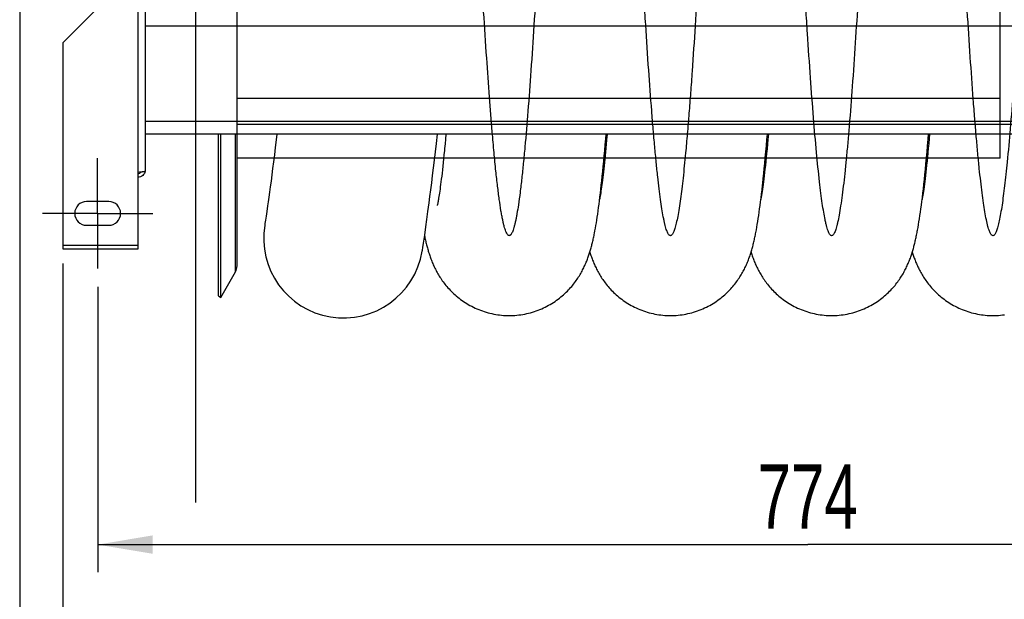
# Model space of a CAD drawing. Extents: x 0 to 420, y 0 to 297.
# Tile 3 of 19: x 152 to 206, y 53 to 85. Entities that reach past the tile are written whole.
import ezdxf

# ---------------------------------------------------------------- set-up
doc = ezdxf.new("R2010")
doc.units = 0
doc.header["$LTSCALE"] = 23.1
doc.linetypes.add('CENTER', pattern=[0.6, 0.375, -0.075, 0.075, -0.075])
doc.layers.get('0').update_dxf_attribs({"linetype": 'CONTINUOUS'})
for name, color, linetype in [('110528_DXF_CONTINUOUS_LINE', 7, 'CONTINUOUS'), ('110528_DXF_DIMENSION', 7, 'CONTINUOUS'), ('110534_DXF_AXIS', 7, 'CONTINUOUS'), ('110534_DXF_CONTINUOUS_LINE', 7, 'CONTINUOUS'), ('110651_DXF_CONTINUOUS_LINE', 7, 'CONTINUOUS'), ('110801_DXF_CONTINUOUS_LINE', 7, 'CONTINUOUS'), ('AG_HOSE_75_8DXF_CONTINUOUS', 7, 'CONTINUOUS'), ('ASE_65-75-10_DXF_DIMENSION', 7, 'CONTINUOUS')]:
    doc.layers.add(name, color=color, linetype=linetype)
doc.styles.get("Standard").update_dxf_attribs({"font": 'txt', "width": 0.7})
doc.dimstyles.new('DIMSTYLE_1', dxfattribs={"dimtxt": 3.5, "dimasz": 3, "dimexe": 1.5, "dimexo": 1, "dimgap": 0.875, "dimtad": 1, "dimdec": 3, "dimlfac": 10, "dimtxsty": 'STANDARD', "dimblk": '_ARROW_FILLED', "dimblk1": '_ARROW_FILLED', "dimblk2": '_ARROW_FILLED', "dimcen": 0.09, "dimazin": 3, "dimtp": 0.8, "dimtm": 0.8, "dimtfac": 1, "dimtdec": 3, "dimtofl": 0, "dimtmove": 0, "dimatfit": 3, "dimtolj": 1})

# ---------------------------------------------------------------- blocks, each defined once
blk = doc.blocks.new('_ARROW_FILLED')
at = {"color": 0, "linetype": 'BYBLOCK'}
blk.add_solid([(0, 0), (-1, 0.167), (-1, -0.167)], dxfattribs=at)
blk = doc.blocks.new('*D2')
at = {"layer": 'ASE_65-75-10_DXF_DIMENSION', "color": 2, "linetype": 'CONTINUOUS'}
for p, q in [((156.543, 69.976), (156.543, 54.433)), ((233.943, 69.976), (233.943, 54.433)), ((156.543, 55.933), (195.243, 55.933)), ((233.943, 55.933), (195.243, 55.933))]:
    blk.add_line(p, q, dxfattribs=at)
at = {"layer": 'ASE_65-75-10_DXF_DIMENSION', "color": 2, "linetype": 'CONTINUOUS', "xscale": 3, "yscale": 3, "zscale": 3, "rotation": 180}
blk.add_blockref('_ARROW_FILLED', (156.543, 55.933), dxfattribs=at)
at = {"layer": 'ASE_65-75-10_DXF_DIMENSION', "color": 2, "linetype": 'CONTINUOUS', "xscale": 3, "yscale": 3, "zscale": 3}
blk.add_blockref('_ARROW_FILLED', (233.943, 55.933), dxfattribs=at)
at = {"layer": 'ASE_65-75-10_DXF_DIMENSION', "color": 2, "linetype": 'CONTINUOUS', "insert": (195.243, 60.308), "char_height": 3.5, "width": 12.375, "attachment_point": 2}
blk.add_mtext('774', dxfattribs=at)
blk = doc.blocks.new('*D3')
at = {"layer": 'ASE_65-75-10_DXF_DIMENSION', "color": 2, "linetype": 'CONTINUOUS'}
for p, q in [((154.643, 71.249), (154.643, 44.433)), ((235.843, 71.249), (235.843, 44.433)), ((154.643, 45.933), (195.243, 45.933)), ((235.843, 45.933), (195.243, 45.933))]:
    blk.add_line(p, q, dxfattribs=at)
at = {"layer": 'ASE_65-75-10_DXF_DIMENSION', "color": 2, "linetype": 'CONTINUOUS', "xscale": 3, "yscale": 3, "zscale": 3, "rotation": 180}
blk.add_blockref('_ARROW_FILLED', (154.643, 45.933), dxfattribs=at)
at = {"layer": 'ASE_65-75-10_DXF_DIMENSION', "color": 2, "linetype": 'CONTINUOUS', "xscale": 3, "yscale": 3, "zscale": 3}
blk.add_blockref('_ARROW_FILLED', (235.843, 45.933), dxfattribs=at)
at = {"layer": 'ASE_65-75-10_DXF_DIMENSION', "color": 2, "linetype": 'CONTINUOUS', "insert": (195.243, 50.308), "char_height": 3.5, "width": 11.25, "attachment_point": 2}
blk.add_mtext('812', dxfattribs=at)
blk = doc.blocks.new('*D4')
at = {"layer": 'ASE_65-75-10_DXF_DIMENSION', "color": 2, "linetype": 'CONTINUOUS'}
for p, q in [((152.293, 90.601), (152.293, 34.433)), ((237.643, 85.418), (237.643, 34.433)), ((152.293, 35.933), (194.968, 35.933)), ((237.643, 35.933), (194.968, 35.933))]:
    blk.add_line(p, q, dxfattribs=at)
at = {"layer": 'ASE_65-75-10_DXF_DIMENSION', "color": 2, "linetype": 'CONTINUOUS', "xscale": 3, "yscale": 3, "zscale": 3, "rotation": 180}
blk.add_blockref('_ARROW_FILLED', (152.293, 35.933), dxfattribs=at)
at = {"layer": 'ASE_65-75-10_DXF_DIMENSION', "color": 2, "linetype": 'CONTINUOUS', "xscale": 3, "yscale": 3, "zscale": 3}
blk.add_blockref('_ARROW_FILLED', (237.643, 35.933), dxfattribs=at)
at = {"layer": 'ASE_65-75-10_DXF_DIMENSION', "color": 2, "linetype": 'CONTINUOUS', "insert": (194.968, 40.308), "char_height": 3.5, "width": 18.375, "attachment_point": 2}
blk.add_mtext('853,5', dxfattribs=at)

msp = doc.modelspace()

# ---------------------------------------------------------------- linework, layer by layer
at = {"layer": '110528_DXF_CONTINUOUS_LINE', "color": 3, "linetype": 'CONTINUOUS'}
msp.add_line((163.12447, 69.47558), (163.12447, 78.28525), dxfattribs=at)
at = {"layer": '110528_DXF_CONTINUOUS_LINE', "color": 7, "linetype": 'CONTINUOUS'}
for p, q in [((163.25437, 69.40058), (163.25437, 78.28525)), ((164.1405, 71.10955), (164.1405, 78.28525)), ((163.25437, 69.40058), (164.05341, 70.78455)), ((163.12447, 69.47558), (163.25437, 69.40058))]:
    msp.add_line(p, q, dxfattribs=at)
at = {"layer": '110528_DXF_CONTINUOUS_LINE', "color": 9, "linetype": 'CONTINUOUS'}
msp.add_line((164.05341, 70.78455), (164.05341, 78.28525), dxfattribs=at)
at = {"layer": '110528_DXF_CONTINUOUS_LINE', "color": 7, "linetype": 'CONTINUOUS'}
msp.add_arc((163.4905, 71.10955), 0.65, 330, 360, dxfattribs=at)
at = {"layer": '110528_DXF_DIMENSION', "color": 2, "linetype": 'CONTINUOUS'}
msp.add_line((161.89275, 58.22615), (161.89275, 140.725), dxfattribs=at)
at = {"layer": '110534_DXF_AXIS', "color": 7, "linetype": 'CENTER'}
for q in [(156.54275, 76.97559), (153.54274, 73.97558), (156.54275, 70.97557), (159.54276, 73.97558)]:
    msp.add_line((156.54275, 73.97558), q, dxfattribs=at)
at = {"layer": '110534_DXF_CONTINUOUS_LINE', "color": 3, "linetype": 'CONTINUOUS'}
for p, q in [((159.14275, 76.28353), (159.14275, 86.97558)), ((154.64275, 83.27027), (157.64275, 86.27027)), ((154.64275, 83.27027), (154.64275, 72.04892)), ((158.74275, 72.04892), (158.74275, 76.22332)), ((157.14275, 74.62558), (155.94275, 74.62558)), ((155.94275, 73.32558), (157.14275, 73.32558)), ((154.64275, 72.04892), (158.74275, 72.04892))]:
    msp.add_line(p, q, dxfattribs=at)
at = {"layer": '110534_DXF_CONTINUOUS_LINE', "color": 9, "linetype": 'CONTINUOUS'}
for p, q in [((158.74275, 76.22332), (158.74275, 86.46423)), ((154.64275, 72.24892), (158.74275, 72.24892))]:
    msp.add_line(p, q, dxfattribs=at)
at = {"layer": '110534_DXF_CONTINUOUS_LINE', "color": 3, "linetype": 'CONTINUOUS'}
for centre, radius, start, end in [((158.7513, 76.34091), 0.39145, 349.89085, 350.655351), ((155.94275, 73.97558), 0.65, 90, 270), ((157.14275, 73.97558), 0.65, 270, 90)]:
    msp.add_arc(centre, radius, start, end, dxfattribs=at)
for points, knots in [([(158.74275, 76.22332), (158.79378, 76.22821), (158.86793, 76.2353), (158.96214, 76.2454), (159.02218, 76.25279), (159.07093, 76.25977), (159.10867, 76.26733), (159.12993, 76.27291), (159.14275, 76.27995), (159.14275, 76.28353)], [0, 0, 0, 0, 0.37771184, 0.54853637, 0.69852876, 0.82207755, 0.91471109, 0.97358369, 1, 1, 1, 1]), ([(159.13667, 76.2722), (159.12862, 76.22706), (159.09614, 76.13874), (159.0049, 76.03152), (158.8823, 75.96151), (158.78904, 75.94533), (158.74275, 75.94533)], [0, 0, 0, 0, 0.24875061, 0.49833507, 0.74886161, 1, 1, 1, 1])]:
    msp.add_open_spline(points, degree=3, knots=knots, dxfattribs=at)
at = {"layer": '110534_DXF_CONTINUOUS_LINE', "color": 7, "linetype": 'CONTINUOUS'}
msp.add_open_spline([(158.74275, 76.14311), (158.77693, 76.14311), (158.84632, 76.16097), (158.89756, 76.21116), (158.91499, 76.24037)], degree=3, knots=[0, 0, 0, 0, 0.50119096, 1, 1, 1, 1], dxfattribs=at)
at = {"layer": '110651_DXF_CONTINUOUS_LINE', "color": 3, "linetype": 'CONTINUOUS'}
for p, q in [((166.15129, 76.97558), (164.1405, 76.97558)), ((175.40037, 76.97558), (174.91592, 76.97558)), ((184.18824, 76.97558), (184.14147, 76.97558)), ((192.97611, 76.97558), (192.92935, 76.97558)), ((201.764, 76.97558), (201.71723, 76.97558))]:
    msp.add_line(p, q, dxfattribs=at)
at = {"layer": '110801_DXF_CONTINUOUS_LINE', "color": 9, "linetype": 'CONTINUOUS'}
for p, q in [((231.34275, 84.17558), (159.14275, 84.17558)), ((231.34275, 78.98525), (159.14275, 78.98525))]:
    msp.add_line(p, q, dxfattribs=at)
at = {"layer": '110801_DXF_CONTINUOUS_LINE', "color": 7, "linetype": 'CONTINUOUS'}
msp.add_line((231.34275, 78.28525), (159.14275, 78.28525), dxfattribs=at)
at = {"layer": 'AG_HOSE_75_8DXF_CONTINUOUS', "color": 9, "linetype": 'CONTINUOUS'}
for p, q in [((164.1405, 76.97558), (164.1405, 121.84058)), ((205.7405, 76.97558), (205.7405, 101.74387)), ((164.1405, 80.2595), (205.7405, 80.2595)), ((164.1405, 78.83613), (226.1405, 78.83613)), ((205.7405, 76.97558), (164.1405, 76.97558))]:
    msp.add_line(p, q, dxfattribs=at)
at = {"layer": 'AG_HOSE_75_8DXF_CONTINUOUS', "color": 7, "linetype": 'CONTINUOUS'}
for p, q in [((166.27381, 77.97701), (166.2237, 77.56253)), ((166.31048, 78.28525), (166.27381, 77.97701)), ((175.01161, 77.78868), (175.06862, 78.28525)), ((175.50049, 78.01591), (175.47686, 77.75958)), ((175.52469, 78.28525), (175.50049, 78.01591)), ((184.20756, 77.70856), (184.23601, 78.03842)), ((184.23601, 78.03842), (184.25681, 78.28525)), ((184.28457, 77.97429), (184.26358, 77.7472)), ((184.31256, 78.28525), (184.28457, 77.97429)), ((192.99039, 77.6507), (193.02022, 77.99518)), ((193.02022, 77.99518), (193.0447, 78.28525)), ((193.0751, 78.00352), (193.05063, 77.73848)), ((193.10044, 78.28525), (193.0751, 78.00352)), ((201.77929, 77.66237), (201.81031, 78.02114)), ((201.81031, 78.02114), (201.83258, 78.28525)), ((201.86789, 78.05755), (201.84294, 77.78593)), ((201.88829, 78.28525), (201.86789, 78.05755)), ((166.2237, 77.56253), (166.17476, 77.16429)), ((174.90447, 76.87974), (174.95752, 77.32584)), ((174.95752, 77.32584), (175.01161, 77.78868)), ((175.44224, 77.39594), (175.41969, 77.16684)), ((184.15206, 77.08966), (184.17959, 77.39252)), ((184.17959, 77.39252), (184.20756, 77.70856)), ((184.22271, 77.32), (184.20281, 77.1193)), ((184.24296, 77.52919), (184.22271, 77.32)), ((184.26358, 77.7472), (184.24296, 77.52919)), ((192.93223, 77.00632), (192.96107, 77.32131)), ((192.96107, 77.32131), (192.99039, 77.6507)), ((193.02665, 77.48563), (193.00314, 77.24444)), ((193.05063, 77.73848), (193.02665, 77.48563)), ((201.71888, 76.99322), (201.74883, 77.32003)), ((201.74883, 77.32003), (201.77929, 77.66237)), ((201.81848, 77.52666), (201.79448, 77.27939)), ((201.84294, 77.78593), (201.81848, 77.52666)), ((166.12708, 76.78255), (166.08073, 76.4176)), ((166.17476, 77.16429), (166.12708, 76.78255)), ((174.85251, 76.45025), (174.90447, 76.87974)), ((175.39757, 76.94809), (175.37588, 76.73954)), ((175.41969, 77.16684), (175.39757, 76.94809)), ((184.09823, 76.52139), (184.12495, 76.79946)), ((184.12495, 76.79946), (184.15206, 77.08966)), ((184.18325, 76.92681), (184.16404, 76.74233)), ((184.20281, 77.1193), (184.18325, 76.92681)), ((192.90384, 76.70513), (192.93223, 77.00632)), ((192.95751, 76.7955), (192.93538, 76.58712)), ((192.9801, 77.0145), (192.95751, 76.7955)), ((193.00314, 77.24444), (192.9801, 77.0145)), ((201.68942, 76.68111), (201.71888, 76.99322)), ((201.74793, 76.81968), (201.72539, 76.60694)), ((201.77096, 77.04376), (201.74793, 76.81968)), ((201.79448, 77.27939), (201.77096, 77.04376)), ((166.08073, 76.4176), (166.03574, 76.06936)), ((174.80162, 76.03722), (174.85251, 76.45025)), ((175.33388, 76.3526), (175.3136, 76.17393)), ((175.35465, 76.54109), (175.33388, 76.3526)), ((175.37588, 76.73954), (175.35465, 76.54109)), ((184.04586, 75.99913), (184.07188, 76.25477)), ((184.07188, 76.25477), (184.09823, 76.52139)), ((184.10849, 76.23519), (184.09065, 76.08082)), ((184.12666, 76.39673), (184.10849, 76.23519)), ((184.14518, 76.56571), (184.12666, 76.39673)), ((184.16404, 76.74233), (184.14518, 76.56571)), ((192.84832, 76.14155), (192.87589, 76.41712)), ((192.87589, 76.41712), (192.90384, 76.70513)), ((192.91372, 76.38918), (192.89253, 76.20149)), ((192.93538, 76.58712), (192.91372, 76.38918)), ((201.63175, 76.09791), (201.66039, 76.38298)), ((201.66039, 76.38298), (201.68942, 76.68111)), ((201.68191, 76.21472), (201.66102, 76.03501)), ((201.70338, 76.4053), (201.68191, 76.21472)), ((201.72539, 76.60694), (201.70338, 76.4053)), ((165.99228, 75.73869), (165.95055, 75.42642)), ((166.03574, 76.06936), (165.99228, 75.73869)), ((174.75193, 75.64083), (174.80162, 76.03722)), ((175.25585, 75.69529), (175.2377, 75.55433)), ((175.27457, 75.84544), (175.25585, 75.69529)), ((175.29383, 76.00493), (175.27457, 75.84544)), ((175.3136, 76.17393), (175.29383, 76.00493)), ((183.99472, 75.51866), (184.02015, 75.75393)), ((184.02015, 75.75393), (184.04586, 75.99913)), ((184.05601, 75.79333), (184.03926, 75.66015)), ((184.07315, 75.93356), (184.05601, 75.79333)), ((184.09065, 76.08082), (184.07315, 75.93356)), ((192.83206, 75.69888), (192.813, 75.55095)), ((192.8211, 75.87775), (192.84832, 76.14155)), ((192.85167, 75.85646), (192.83206, 75.69888)), ((192.87183, 76.02393), (192.85167, 75.85646)), ((192.89253, 76.20149), (192.87183, 76.02393)), ((201.57547, 75.56438), (201.60346, 75.82522)), ((201.62099, 75.70727), (201.60192, 75.55881)), ((201.60346, 75.82522), (201.63175, 76.09791)), ((201.6407, 75.86593), (201.62099, 75.70727)), ((201.66102, 76.03501), (201.6407, 75.86593)), ((165.95055, 75.42642), (165.91078, 75.13359)), ((174.65656, 74.89863), (174.70355, 75.26133)), ((174.70355, 75.26133), (174.75193, 75.64083)), ((175.18692, 75.18512), (175.17132, 75.0795)), ((175.2032, 75.29937), (175.18692, 75.18512)), ((175.22014, 75.4224), (175.2032, 75.29937)), ((175.2377, 75.55433), (175.22014, 75.4224)), ((183.94458, 75.07619), (183.96954, 75.29291)), ((183.97643, 75.19643), (183.96189, 75.09749)), ((183.96954, 75.29291), (183.99472, 75.51866)), ((183.99147, 75.30211), (183.97643, 75.19643)), ((184.00697, 75.41462), (183.99147, 75.30211)), ((184.02291, 75.53394), (184.00697, 75.41462)), ((184.03926, 75.66015), (184.02291, 75.53394)), ((192.72811, 75.03916), (192.75438, 75.26625)), ((192.75956, 75.16392), (192.74313, 75.05356)), ((192.75438, 75.26625), (192.78086, 75.50298)), ((192.77671, 75.28356), (192.75956, 75.16392)), ((192.79454, 75.41255), (192.77671, 75.28356)), ((192.813, 75.55095), (192.79454, 75.41255)), ((201.52035, 75.07632), (201.54778, 75.31485)), ((201.54892, 75.17389), (201.53277, 75.06501)), ((201.54778, 75.31485), (201.57547, 75.56438)), ((201.56585, 75.29232), (201.54892, 75.17389)), ((201.58353, 75.42055), (201.56585, 75.29232)), ((201.60192, 75.55881), (201.58353, 75.42055)), ((165.83813, 74.61041), (165.80546, 74.38048)), ((165.87326, 74.86145), (165.83813, 74.61041)), ((165.91078, 75.13359), (165.87326, 74.86145)), ((174.61116, 74.55366), (174.65656, 74.89863)), ((175.09433, 74.61699), (175.08457, 74.56625)), ((175.10503, 74.67488), (175.09433, 74.61699)), ((175.11663, 74.74013), (175.10503, 74.67488)), ((175.12909, 74.81297), (175.11663, 74.74013)), ((175.14237, 74.89363), (175.12909, 74.81297)), ((175.15646, 74.98239), (175.14237, 74.89363)), ((175.17132, 75.0795), (175.15646, 74.98239)), ((183.87065, 74.47538), (183.89517, 74.66788)), ((183.89517, 74.66788), (183.9198, 74.86799)), ((183.9198, 74.86799), (183.94458, 75.07619)), ((183.93438, 74.91942), (183.92148, 74.84019)), ((183.94786, 75.00517), (183.93438, 74.91942)), ((183.96189, 75.09749), (183.94786, 75.00517)), ((192.65031, 74.41233), (192.67609, 74.6125)), ((192.67609, 74.6125), (192.70202, 74.82135)), ((192.6986, 74.77634), (192.69125, 74.73385)), ((192.71259, 74.85988), (192.6986, 74.77634)), ((192.70202, 74.82135), (192.72811, 75.03916)), ((192.72746, 74.95229), (192.71259, 74.85988)), ((192.74313, 75.05356), (192.72746, 74.95229)), ((201.43964, 74.42348), (201.4663, 74.63105)), ((201.4663, 74.63105), (201.49319, 74.84848)), ((201.48939, 74.79333), (201.47916, 74.73402)), ((201.50298, 74.87506), (201.48939, 74.79333)), ((201.49319, 74.84848), (201.52035, 75.07632)), ((201.51745, 74.9655), (201.50298, 74.87506)), ((201.53277, 75.06501), (201.51745, 74.9655)), ((165.76124, 74.07496), (165.72325, 73.81838)), ((165.80546, 74.38048), (165.76124, 74.07496)), ((174.48636, 73.63415), (174.54644, 74.07131)), ((174.54644, 74.07131), (174.61116, 74.55366)), ((175.05411, 74.423), (175.05137, 74.41166)), ((175.08457, 74.56625), (175.07582, 74.52252)), ((183.7973, 73.93961), (183.82174, 74.11153)), ((183.82174, 74.11153), (183.84618, 74.29003)), ((183.84618, 74.29003), (183.87065, 74.47538)), ((192.59905, 74.03643), (192.62464, 74.22042)), ((192.62464, 74.22042), (192.65031, 74.41233)), ((201.38688, 74.03621), (201.41317, 74.22533)), ((201.41317, 74.22533), (201.43964, 74.42348)), ((165.69211, 73.61275), (165.66252, 73.42194)), ((165.72325, 73.81838), (165.69211, 73.61275)), ((174.43149, 73.24425), (174.48636, 73.63415)), ((183.72363, 73.46078), (183.74828, 73.61449)), ((183.74828, 73.61449), (183.77282, 73.77402)), ((183.77282, 73.77402), (183.7973, 73.93961)), ((192.49684, 73.37234), (192.52249, 73.52851)), ((192.52249, 73.52851), (192.54803, 73.69096)), ((192.54803, 73.69096), (192.57354, 73.86012)), ((192.57354, 73.86012), (192.59905, 74.03643)), ((201.30884, 73.51909), (201.33476, 73.6836)), ((201.33476, 73.6836), (201.36076, 73.85578)), ((201.36076, 73.85578), (201.38688, 74.03621)), ((174.36691, 72.79727), (174.43149, 73.24425)), ((183.64851, 73.03073), (183.67382, 73.16929)), ((183.67382, 73.16929), (183.69883, 73.3125)), ((183.69883, 73.3125), (183.72363, 73.46078)), ((192.44502, 73.07741), (192.47103, 73.2221)), ((192.47103, 73.2221), (192.49684, 73.37234)), ((201.25704, 73.21146), (201.28295, 73.36185)), ((201.28295, 73.36185), (201.30884, 73.51909)), ((174.30166, 72.35972), (174.36691, 72.79727)), ((174.23237, 71.91681), (174.23986, 71.9629)), ((174.23986, 71.9629), (174.26359, 72.11254)), ((174.26359, 72.11254), (174.30166, 72.35972))]:
    msp.add_line(p, q, dxfattribs=at)
for points in [[(175.47686, 77.75958), (175.45367, 77.51442), (175.44224, 77.39594)], [(192.78086, 75.50298), (192.7942, 75.62521), (192.8211, 75.87775)], [(183.92148, 74.84019), (183.90921, 74.76752), (183.90334, 74.73366), (183.90332, 74.7335)], [(175.07582, 74.52252), (175.06812, 74.48565), (175.0647, 74.46977), (175.06157, 74.45556), (175.05876, 74.44305), (175.05627, 74.43221), (175.05411, 74.423)], [(165.66252, 73.42194), (165.64735, 73.32659), (165.64754, 73.32777)], [(178.9755, 68.41058), (179.06848, 68.41156), (179.17653, 68.41515), (179.28457, 68.42139), (179.39258, 68.43029), (179.50046, 68.44184), (179.60804, 68.45604), (179.71525, 68.47287), (179.82203, 68.49233), (179.92822, 68.51438), (180.03374, 68.539), (180.13855, 68.56618), (180.24247, 68.59585), (180.34545, 68.62798), (180.44744, 68.66255), (180.54825, 68.69946), (180.64784, 68.73868), (180.74615, 68.78015), (180.84302, 68.82377), (180.93841, 68.8695), (181.03227, 68.91726), (181.12446, 68.96694), (181.21495, 69.01847), (181.30371, 69.07179), (181.39055, 69.12672), (181.47548, 69.18321), (181.55846, 69.24116), (181.6393, 69.30035), (181.71799, 69.3607), (181.79455, 69.42212), (181.86881, 69.48439), (181.94078, 69.5474), (182.01051, 69.61107), (182.07786, 69.67519), (182.14286, 69.73961), (182.20557, 69.8043), (182.26601, 69.86914), (182.32421, 69.93402), (182.38024, 69.9989), (182.4342, 70.06374), (182.4861, 70.12846), (182.53603, 70.19301), (182.58412, 70.25746), (182.63042, 70.32177), (182.67499, 70.38589), (182.71795, 70.44989), (182.75936, 70.51378), (182.79925, 70.57748), (182.83765, 70.64095), (182.87461, 70.70417), (182.91017, 70.7671), (182.94435, 70.82968), (182.9772, 70.89188), (183.00877, 70.95368), (183.03909, 71.01505), (183.06821, 71.07597), (183.09618, 71.13643), (183.12304, 71.19643), (183.14883, 71.25594), (183.17362, 71.31498), (183.19744, 71.37356), (183.22033, 71.43166), (183.24236, 71.48931), (183.26356, 71.54657), (183.284, 71.60344), (183.3037, 71.65995), (183.32273, 71.71619), (183.34111, 71.77214), (183.35889, 71.82785), (183.37614, 71.8835), (183.3929, 71.93911), (183.4092, 71.9947), (183.42511, 72.05053), (183.44068, 72.10665), (183.4559, 72.16307), (183.47086, 72.22002), (183.48558, 72.27758), (183.50007, 72.33576), (183.51436, 72.39468), (183.52848, 72.45444), (183.54243, 72.51502), (183.55621, 72.57642), (183.56982, 72.63866), (183.58329, 72.70179), (183.5966, 72.76577), (183.60977, 72.83059), (183.6228, 72.89634), (183.64851, 73.03073)], [(187.7633, 68.41062), (187.85655, 68.4116), (187.96478, 68.41521), (188.0729, 68.42147), (188.18088, 68.43037), (188.28863, 68.44193), (188.39602, 68.4561), (188.50299, 68.4729), (188.60946, 68.4923), (188.71533, 68.51427), (188.82052, 68.53879), (188.92497, 68.56585), (189.02856, 68.59538), (189.13121, 68.62736), (189.23289, 68.66176), (189.33344, 68.69851), (189.43284, 68.73757), (189.53101, 68.77891), (189.62782, 68.82242), (189.72325, 68.86808), (189.81723, 68.91581), (189.90954, 68.96547), (190.00017, 69.017), (190.08907, 69.07032), (190.17603, 69.12526), (190.26106, 69.18173), (190.34412, 69.23966), (190.42502, 69.29882), (190.50377, 69.35914), (190.58038, 69.42053), (190.65464, 69.48273), (190.72657, 69.54563), (190.79622, 69.60915), (190.86347, 69.67308), (190.92828, 69.73723), (190.99078, 69.8016), (191.05106, 69.86615), (191.10915, 69.93079), (191.16513, 69.99547), (191.21913, 70.06024), (191.27126, 70.12511), (191.32151, 70.18996), (191.36985, 70.25464), (191.41636, 70.31913), (191.46106, 70.38334), (191.50392, 70.4471), (191.54489, 70.5102), (191.58414, 70.57274), (191.62193, 70.63501), (191.65826, 70.69693), (191.69323, 70.75853), (191.72715, 70.82033), (191.76014, 70.88248), (191.79215, 70.94483), (191.82323, 71.00744), (191.85346, 71.07047), (191.88282, 71.13379), (191.91115, 71.19702), (191.93847, 71.26013), (191.96486, 71.32319), (191.99024, 71.38595), (192.01465, 71.44836), (192.03815, 71.5105), (192.06076, 71.5723), (192.08251, 71.63376), (192.10347, 71.69492), (192.12368, 71.75579), (192.14316, 71.81639), (192.16196, 71.87675), (192.18014, 71.93693), (192.19772, 71.99689), (192.21473, 72.05671), (192.23127, 72.1166), (192.24737, 72.1766), (192.26305, 72.23672), (192.27838, 72.29721), (192.2934, 72.3581), (192.30812, 72.41943), (192.32259, 72.48139), (192.33684, 72.54404), (192.35088, 72.60739), (192.36474, 72.67158), (192.37844, 72.73667), (192.39199, 72.80269), (192.40541, 72.86973), (192.41871, 72.93781), (192.44502, 73.07741)], [(196.55115, 68.41058), (196.64381, 68.41155), (196.75154, 68.41512), (196.85926, 68.42133), (196.96694, 68.43017), (197.0745, 68.44165), (197.18175, 68.45576), (197.28864, 68.47249), (197.3951, 68.49184), (197.50097, 68.51375), (197.60619, 68.53823), (197.7107, 68.56524), (197.81432, 68.59473), (197.91702, 68.62667), (198.01873, 68.66103), (198.11928, 68.69772), (198.21861, 68.73671), (198.31667, 68.77794), (198.41331, 68.82131), (198.50848, 68.86677), (198.60214, 68.91426), (198.69413, 68.96365), (198.78444, 69.0149), (198.87304, 69.06793), (198.95974, 69.12257), (199.04453, 69.17875), (199.12741, 69.2364), (199.20815, 69.2953), (199.28677, 69.35536), (199.36328, 69.41649), (199.4375, 69.47848), (199.50946, 69.54122), (199.57918, 69.60463), (199.64656, 69.66849), (199.71159, 69.73268), (199.77435, 69.79714), (199.83485, 69.86176), (199.89312, 69.92642), (199.94921, 69.99108), (200.0032, 70.05567), (200.05512, 70.12011), (200.10504, 70.18435), (200.15302, 70.24833), (200.19908, 70.31197), (200.24331, 70.37524), (200.28584, 70.43822), (200.32667, 70.50079), (200.3659, 70.56298), (200.40378, 70.62507), (200.44036, 70.68708), (200.47566, 70.74896), (200.50984, 70.8109), (200.54298, 70.87301), (200.57505, 70.93517), (200.60601, 70.99722), (200.6359, 71.05916), (200.66475, 71.12099), (200.69251, 71.1825), (200.71922, 71.24366), (200.74492, 71.30451), (200.76965, 71.36499), (200.79344, 71.42509), (200.81635, 71.48486), (200.8384, 71.54428), (200.85966, 71.60338), (200.88015, 71.66217), (200.89993, 71.72071), (200.91903, 71.77899), (200.93749, 71.83706), (200.95537, 71.89501), (200.97269, 71.95283), (200.9895, 72.01057), (201.00586, 72.06842), (201.02179, 72.12639), (201.03733, 72.18453), (201.05254, 72.24302), (201.06744, 72.30192), (201.08206, 72.36125), (201.09643, 72.42118), (201.11058, 72.48178), (201.12453, 72.54306), (201.13829, 72.60513), (201.15188, 72.668), (201.16532, 72.73175), (201.17864, 72.79654), (201.19186, 72.86243), (201.20499, 72.92946), (201.21807, 72.99781), (201.23109, 73.06756), (201.25704, 73.21146)], [(174.35901, 72.74357), (174.36705, 72.70486), (174.38076, 72.64054), (174.39463, 72.57711), (174.40868, 72.51451), (174.42295, 72.45257), (174.43745, 72.39128), (174.4522, 72.33057), (174.46726, 72.27027), (174.48264, 72.21036), (174.49837, 72.15077), (174.51453, 72.09132), (174.53112, 72.03196), (174.54819, 71.97268), (174.56581, 71.91327), (174.58403, 71.85369), (174.60286, 71.79394), (174.62237, 71.73395), (174.64259, 71.67369), (174.66356, 71.61315), (174.68533, 71.55232), (174.70794, 71.49115), (174.73143, 71.42965), (174.7558, 71.36793), (174.78112, 71.30593), (174.80741, 71.24367), (174.8346, 71.1814), (174.86274, 71.11909), (174.89187, 71.05674), (174.92189, 70.99461), (174.95276, 70.93282), (174.98457, 70.87122), (175.01745, 70.80966), (175.05136, 70.74822), (175.0864, 70.68682), (175.12283, 70.62507), (175.16073, 70.56293), (175.20013, 70.50048), (175.24123, 70.43753), (175.28415, 70.37399), (175.3289, 70.31004), (175.37544, 70.24581), (175.42384, 70.18137), (175.47413, 70.11676), (175.52635, 70.05209), (175.58048, 69.98746), (175.63662, 69.92289), (175.69488, 69.85835), (175.75535, 69.7939), (175.81803, 69.72964), (175.883, 69.66563), (175.95037, 69.60189), (176.02011, 69.53857), (176.09211, 69.47591), (176.1664, 69.41398), (176.24301, 69.35287), (176.32174, 69.29284), (176.40261, 69.23397), (176.48563, 69.17634), (176.57057, 69.12018), (176.65742, 69.06556), (176.74618, 69.01256), (176.83662, 68.96137), (176.92868, 68.91206), (177.02236, 68.86469), (177.1175, 68.81936), (177.21406, 68.77614), (177.312, 68.73508), (177.41116, 68.69627), (177.51152, 68.65975), (177.613, 68.62556), (177.71547, 68.59378), (177.81885, 68.56444), (177.92311, 68.53757), (178.02808, 68.51322), (178.13371, 68.49141), (178.23994, 68.47216), (178.34663, 68.45551), (178.45371, 68.44146), (178.56111, 68.43003), (178.66871, 68.42123), (178.77639, 68.41506), (178.88413, 68.41152), (178.9755, 68.41058)], [(183.36945, 71.86192), (183.37124, 71.85608), (183.39039, 71.79526), (183.41011, 71.7346), (183.43042, 71.67407), (183.45136, 71.61362), (183.473, 71.55311), (183.49539, 71.49252), (183.51855, 71.43183), (183.54256, 71.37094), (183.56747, 71.3098), (183.59332, 71.24844), (183.62014, 71.18684), (183.64801, 71.12496), (183.67694, 71.06283), (183.70692, 71.00055), (183.73801, 70.93813), (183.77024, 70.87557), (183.80358, 70.81299), (183.83804, 70.75046), (183.87369, 70.68792), (183.91061, 70.62532), (183.9488, 70.5627), (183.98833, 70.50004), (184.02937, 70.43718), (184.07197, 70.37413), (184.11616, 70.31095), (184.16213, 70.24745), (184.20998, 70.18367), (184.25971, 70.11968), (184.31144, 70.05548), (184.36523, 69.99114), (184.42111, 69.92671), (184.47918, 69.86225), (184.5395, 69.79779), (184.6021, 69.73346), (184.66701, 69.66936), (184.73431, 69.60553), (184.80399, 69.54211), (184.87594, 69.47934), (184.95019, 69.4173), (185.02675, 69.35608), (185.10545, 69.29593), (185.18629, 69.23694), (185.26928, 69.17919), (185.35419, 69.12291), (185.44101, 69.06818), (185.52973, 69.01507), (185.62017, 68.96374), (185.71228, 68.91428), (185.80605, 68.86674), (185.90133, 68.82123), (185.99807, 68.77782), (186.09624, 68.73656), (186.19567, 68.69755), (186.2963, 68.66084), (186.3981, 68.62647), (186.50089, 68.59452), (186.60459, 68.56503), (186.70917, 68.53803), (186.81446, 68.51356), (186.92039, 68.49166), (187.02692, 68.47234), (187.13386, 68.45563), (187.24116, 68.44154), (187.34876, 68.43008), (187.45648, 68.42127), (187.56423, 68.4151), (187.67198, 68.41156), (187.7633, 68.41062)], [(192.1573, 71.8618), (192.15985, 71.85347), (192.17942, 71.79144), (192.19957, 71.72957), (192.22034, 71.66785), (192.24177, 71.60622), (192.2639, 71.5446), (192.28679, 71.48293), (192.31047, 71.42122), (192.33496, 71.35949), (192.36031, 71.29767), (192.38655, 71.2358), (192.41363, 71.17404), (192.44157, 71.11241), (192.47042, 71.05085), (192.50018, 70.98945), (192.53079, 70.92833), (192.56236, 70.86734), (192.5951, 70.80615), (192.62904, 70.74477), (192.66423, 70.68321), (192.70093, 70.62112), (192.73927, 70.55842), (192.77922, 70.49526), (192.82081, 70.43173), (192.86412, 70.36783), (192.90918, 70.30364), (192.95596, 70.23932), (193.00446, 70.17496), (193.05477, 70.11056), (193.10697, 70.04612), (193.16108, 69.98173), (193.21717, 69.91743), (193.27538, 69.85315), (193.3358, 69.78895), (193.39843, 69.72493), (193.46335, 69.66115), (193.53066, 69.59764), (193.60035, 69.53455), (193.67228, 69.4721), (193.74651, 69.41039), (193.82303, 69.3495), (193.90167, 69.28969), (193.98244, 69.23103), (194.06533, 69.17362), (194.15013, 69.11768), (194.2368, 69.0633), (194.32535, 69.01053), (194.41559, 68.95956), (194.50747, 68.91045), (194.60098, 68.86324), (194.69597, 68.81807), (194.7924, 68.77499), (194.89024, 68.73404), (194.98931, 68.69534), (195.08958, 68.65891), (195.19099, 68.62482), (195.29337, 68.59312), (195.39667, 68.56386), (195.50083, 68.53706), (195.6057, 68.51279), (195.71122, 68.49105), (195.81733, 68.47187), (195.92386, 68.45528), (196.03076, 68.4413), (196.13797, 68.42992), (196.24533, 68.42117), (196.35273, 68.41503), (196.46015, 68.41152), (196.55116, 68.41058)], [(200.94518, 71.86199), (200.96013, 71.81413), (200.97788, 71.7589), (200.99625, 71.70336), (201.01529, 71.64748), (201.03501, 71.59126), (201.05548, 71.53466), (201.07672, 71.47765), (201.09879, 71.42025), (201.12171, 71.36242), (201.14553, 71.30418), (201.1703, 71.24551), (201.19606, 71.18641), (201.22284, 71.12689), (201.2507, 71.06694), (201.2797, 71.00655), (201.30988, 70.94572), (201.3413, 70.88446), (201.374, 70.82278), (201.40803, 70.76069), (201.44344, 70.69822), (201.48029, 70.63538), (201.51861, 70.57222), (201.55847, 70.50874), (201.5999, 70.44499), (201.64294, 70.38103), (201.68766, 70.31687), (201.73414, 70.25248), (201.78244, 70.18794), (201.8326, 70.12327), (201.88473, 70.05846), (201.93891, 69.99355), (201.99516, 69.92862), (202.05357, 69.86372), (202.1142, 69.79889), (202.17709, 69.73424), (202.24223, 69.66988), (202.30972, 69.60586), (202.37955, 69.5423), (202.45161, 69.47943), (202.52594, 69.41733), (202.60255, 69.35608), (202.68128, 69.29591), (202.76214, 69.23691), (202.84512, 69.17917), (202.93005, 69.12288), (203.0169, 69.06814), (203.10566, 69.01501), (203.19615, 68.96367), (203.28835, 68.91417), (203.38222, 68.86658), (203.47759, 68.82105), (203.57441, 68.77762), (203.67264, 68.73635), (203.77207, 68.69736), (203.87264, 68.66069), (203.97432, 68.62637), (204.07693, 68.59449), (204.1804, 68.56507), (204.28469, 68.53814), (204.38969, 68.51373), (204.49534, 68.49187), (204.60159, 68.47257), (204.70834, 68.45587), (204.81553, 68.44176), (204.92308, 68.43027), (205.03092, 68.42142), (205.13896, 68.4152), (205.24715, 68.41163), (205.33907, 68.41067)], [(205.33907, 68.41067), (205.43151, 68.41164), (205.53903, 68.4152), (205.64654, 68.42137), (205.754, 68.43018), (205.86134, 68.44161), (205.96837, 68.45566)]]:
    msp.add_lwpolyline(points, dxfattribs=at)
msp.add_arc((169.9405, 72.62558), 4.35, 170.710491, 350.622735, dxfattribs=at)
at = {"layer": 'AG_HOSE_75_8DXF_CONTINUOUS', "color": 9, "linetype": 'CONTINUOUS'}
msp.add_open_spline([(212.9405, 81.81078), (212.8555, 83.02865), (212.68235, 85.71768), (212.43494, 89.98739), (212.17398, 94.81079), (211.95591, 98.98299), (211.77754, 102.38685), (211.64553, 104.88079), (211.51007, 107.3903), (211.371, 109.88884), (211.23198, 112.28337), (211.08962, 114.60638), (210.94374, 116.82473), (210.80016, 118.81819), (210.6821, 120.29172), (210.59371, 121.29808), (210.52778, 122.00137), (210.46015, 122.67083), (210.39059, 123.30211), (210.32111, 123.87391), (210.25175, 124.38476), (210.18252, 124.8334), (210.11349, 125.21875), (210.05357, 125.49943), (210.00465, 125.69124), (209.96918, 125.81374), (209.93283, 125.92161), (209.89561, 126.01361), (209.8579, 126.08692), (209.81458, 126.15089), (209.76421, 126.1916), (209.72098, 126.19036), (209.69378, 126.18227), (209.66096, 126.15807), (209.62576, 126.11465), (209.59123, 126.05601), (209.55674, 125.98117), (209.52214, 125.88998), (209.48747, 125.78241), (209.43836, 125.60702), (209.37587, 125.33563), (209.30281, 124.94848), (209.22801, 124.47942), (209.15297, 123.9372), (209.07778, 123.3233), (209.00251, 122.63943), (208.92715, 121.88763), (208.85172, 121.07014), (208.7428, 119.79867), (208.60545, 118.0094), (208.45624, 115.83895), (208.31764, 113.65873), (208.18542, 111.45591), (208.0497, 109.08257), (207.86197, 105.67167), (207.67384, 102.10955), (207.48158, 98.43258), (207.33473, 95.63553), (207.19163, 92.95159), (207.04888, 90.34022), (206.90248, 87.7601), (206.75212, 85.24534), (206.6019, 82.89735), (206.44845, 80.69336), (206.29155, 78.67317), (206.15523, 77.14902), (206.04882, 76.11694), (205.97927, 75.50039), (205.90982, 74.94372), (205.83892, 74.43722), (205.76648, 73.98578), (205.69197, 73.5943), (205.62698, 73.31576), (205.57352, 73.13169), (205.53606, 73.02176), (205.49869, 72.93108), (205.46142, 72.8595), (205.42402, 72.80674), (205.38585, 72.77206), (205.34412, 72.75703), (205.3016, 72.76658), (205.26283, 72.79715), (205.22392, 72.84759), (205.18437, 72.92034), (205.14401, 73.01658), (205.1035, 73.13532), (205.04538, 73.33753), (204.97497, 73.64706), (204.89703, 74.0711), (204.82061, 74.56364), (204.74555, 75.11891), (204.67035, 75.74553), (204.59264, 76.46394), (204.51287, 77.27588), (204.43121, 78.18257), (204.34948, 79.16247), (204.2371, 80.60539), (204.09826, 82.56508), (203.96441, 84.64054), (203.8551, 86.43193), (203.76747, 87.91781), (203.6775, 89.49084), (203.57263, 91.37359), (203.4558, 93.52665), (203.27632, 96.90396), (203.09548, 100.37377), (202.90962, 103.90418), (202.76678, 106.57241), (202.62026, 109.23326), (202.47337, 111.79115), (202.33025, 114.15144), (202.18806, 116.34852), (202.04247, 118.41849), (201.89291, 120.32844), (201.76396, 121.77056), (201.65912, 122.79641), (201.58211, 123.48057), (201.50326, 124.10571), (201.4222, 124.66577), (201.34146, 125.13937), (201.26416, 125.51215), (201.19049, 125.79088), (201.13042, 125.96451), (201.0801, 126.06907), (201.04559, 126.12447), (201.01082, 126.16392), (200.97381, 126.18838), (200.93218, 126.19319), (200.89121, 126.17399), (200.85336, 126.13596), (200.816, 126.07969), (200.77873, 126.00457), (200.74133, 125.91038), (200.70384, 125.79698), (200.65042, 125.60821), (200.58546, 125.32379), (200.51093, 124.92529), (200.43611, 124.45233), (200.35856, 123.88802), (200.27895, 123.2298), (200.19746, 122.47573), (200.11586, 121.64261), (200.03652, 120.75927), (199.95917, 119.83216), (199.8556, 118.50928), (199.72262, 116.65434), (199.56382, 114.21922), (199.40114, 111.52623), (199.23834, 108.66755), (199.10249, 106.17856), (198.99189, 104.10918), (198.87318, 101.86413), (198.69125, 98.38546), (198.48831, 94.51592), (198.29356, 90.92681), (198.14307, 88.25218), (197.99266, 85.70908), (197.83878, 83.26941), (197.68123, 80.9742), (197.54388, 79.18181), (197.43497, 77.90771), (197.35954, 77.08819), (197.28418, 76.33429), (197.20713, 75.63218), (197.12824, 74.98808), (197.04712, 74.4081), (196.96628, 73.9142), (196.89597, 73.55778), (196.8383, 73.31755), (196.79764, 73.17048), (196.7571, 73.04591), (196.71668, 72.94383), (196.67641, 72.864), (196.63601, 72.8062), (196.59447, 72.76908), (196.54721, 72.75588), (196.50966, 72.77019), (196.48279, 72.79155), (196.45214, 72.82466), (196.41513, 72.88308), (196.37168, 72.97597), (196.32711, 73.09825), (196.28149, 73.25125), (196.23574, 73.43276), (196.17785, 73.6978), (196.1108, 74.06242), (196.03595, 74.54155), (195.96088, 75.09366), (195.84984, 76.01489), (195.7116, 77.38372), (195.55026, 79.26961), (195.38846, 81.43324), (195.25507, 83.41477), (195.14603, 85.13858), (195.0584, 86.57866), (194.96842, 88.11014), (194.85353, 90.12721), (194.7129, 92.68485), (194.54764, 95.78495), (194.37348, 99.10769), (194.19943, 102.43537), (194.05022, 105.24735), (193.93121, 107.43976), (193.83896, 109.10438), (193.74673, 110.72693), (193.65209, 112.34162), (193.55497, 113.93775), (193.4464, 115.64194), (193.32873, 117.38071), (193.19768, 119.16399), (193.06357, 120.81043), (192.92591, 122.29465), (192.78882, 123.55113), (192.66789, 124.45989), (192.5657, 125.07208), (192.49128, 125.44442), (192.42628, 125.70682), (192.37263, 125.87777), (192.33594, 125.97599), (192.3002, 126.054), (192.26571, 126.11307), (192.23103, 126.15614), (192.19535, 126.18366), (192.15691, 126.19371), (192.11851, 126.1833), (192.08286, 126.15546), (192.04687, 126.11038), (192.01028, 126.0462), (191.97296, 125.9619), (191.93552, 125.85841), (191.88193, 125.68306), (191.81692, 125.41525), (191.74247, 125.0364), (191.66777, 124.58271), (191.59278, 124.05549), (191.51762, 123.45627), (191.43993, 122.76524), (191.36018, 121.98051), (191.27854, 121.10074), (191.19683, 120.14663), (191.09359, 118.85188), (190.97168, 117.18189), (190.82862, 115.04376), (190.6818, 112.67818), (190.53136, 110.10257), (190.38085, 107.40241), (190.22594, 104.52916), (190.06699, 101.51516), (189.90811, 98.47591), (189.75327, 95.52717), (189.59868, 92.62997), (189.44013, 89.74465), (189.27736, 86.91371), (189.1147, 84.25549), (188.9752, 82.15057), (188.86118, 80.56439), (188.77404, 79.42381), (188.68468, 78.33473), (188.59931, 77.37885), (188.52123, 76.57803), (188.45164, 75.92092), (188.38213, 75.32261), (188.31112, 74.77233), (188.23847, 74.27507), (188.16375, 73.83579), (188.09883, 73.51692), (188.04575, 73.30006), (188.00819, 73.16561), (187.9707, 73.05038), (187.93329, 72.95441), (187.89602, 72.87754), (187.85866, 72.81958), (187.82096, 72.77986), (187.78607, 72.76196), (187.75916, 72.75988), (187.73204, 72.76503), (187.69597, 72.78778), (187.65616, 72.83549), (187.61584, 72.90549), (187.57552, 72.99773), (187.53503, 73.11238), (187.49442, 73.2495), (187.45373, 73.40906), (187.41296, 73.591), (187.35835, 73.86435), (187.29272, 74.247), (187.21777, 74.7558), (187.14265, 75.337), (187.06497, 76.01), (186.98524, 76.77678), (186.90362, 77.63877), (186.82192, 78.57583), (186.70933, 79.96577), (186.57036, 81.86498), (186.43678, 83.88366), (186.32763, 85.63431), (186.20723, 87.63807), (186.01227, 91.05474), (185.74293, 96.08393), (185.43128, 102.07486), (185.15884, 107.19942), (184.92934, 111.25847), (184.7596, 114.08257), (184.61459, 116.30821), (184.50315, 117.89551), (184.41811, 119.0386), (184.33311, 120.10886), (184.24611, 121.12647), (184.15694, 122.08278), (184.0672, 122.9502), (183.97983, 123.70144), (183.89358, 124.35243), (183.8174, 124.8442), (183.75288, 125.1975), (183.70699, 125.42096), (183.66119, 125.61614), (183.6155, 125.78285), (183.56999, 125.9211), (183.52383, 126.03275), (183.48224, 126.10781), (183.44609, 126.15188), (183.42092, 126.17391), (183.39521, 126.18755), (183.36879, 126.19212), (183.34238, 126.1871), (183.31236, 126.17065), (183.27967, 126.13827), (183.24518, 126.08783), (183.21067, 126.02126), (183.16071, 125.90128), (183.10063, 125.70889), (183.02965, 125.41791), (182.95672, 125.04793), (182.88197, 124.59631), (182.80699, 124.07116), (182.73183, 123.47395), (182.65657, 122.80634), (182.55172, 121.78173), (182.41771, 120.28447), (182.25936, 118.25071), (182.10189, 115.98449), (181.94805, 113.56928), (181.79314, 110.97013), (181.63416, 108.15449), (181.4712, 105.15141), (181.30821, 102.07029), (181.14302, 98.91204), (180.97118, 95.63422), (180.80324, 92.48733), (180.64109, 89.54929), (180.48684, 86.87168), (180.32876, 84.28589), (180.16645, 81.83442), (180.00441, 79.62548), (179.86405, 77.9399), (179.74855, 76.72444), (179.66184, 75.89775), (179.57314, 75.14532), (179.48545, 74.50086), (179.41248, 74.04511), (179.35779, 73.74897), (179.31769, 73.55254), (179.27662, 73.37337), (179.23435, 73.21281), (179.19219, 73.07659), (179.15019, 72.96466), (179.10832, 72.87705), (179.07127, 72.82024), (179.04058, 72.78851), (179.01358, 72.76825), (178.98206, 72.75799), (178.95084, 72.76347), (178.92715, 72.77531), (178.90389, 72.79439), (178.87063, 72.83221), (178.83052, 72.8994), (178.78682, 72.99903), (178.7439, 73.12197), (178.70171, 73.26681), (178.6594, 73.43594), (178.61563, 73.63562), (178.57069, 73.86711), (178.5063, 74.23764), (178.42722, 74.76955), (178.33587, 75.48863), (178.24126, 76.33962), (178.14409, 77.32447), (178.02483, 78.66746), (177.88937, 80.38272), (177.73465, 82.56633), (177.57585, 85.02523), (177.41315, 87.73875), (177.25033, 90.61365), (177.08513, 93.65208), (176.91301, 96.90372), (176.74328, 100.15075), (176.57336, 103.389), (176.40842, 106.47977), (176.23476, 109.62872), (176.06107, 112.62176), (175.88288, 115.47941), (175.70601, 118.06438), (175.54698, 120.11594), (175.41444, 121.6108), (175.32108, 122.55869), (175.23457, 123.34379), (175.15467, 123.99257), (175.07303, 124.5734), (174.98909, 125.07968), (174.91591, 125.44181), (174.85575, 125.68288), (174.81264, 125.831), (174.76869, 125.9565), (174.72343, 126.05777), (174.68334, 126.12335), (174.64996, 126.1598), (174.62174, 126.1819), (174.58255, 126.19554), (174.54388, 126.1831), (174.51687, 126.163), (174.48617, 126.13144), (174.44746, 126.07228), (174.40303, 125.97791), (174.35762, 125.85353), (174.312, 125.70066), (174.24654, 125.44093), (174.16729, 125.04491), (174.07327, 124.46565), (173.97666, 123.75097), (173.88352, 122.94845), (173.79468, 122.08684), (173.70714, 121.15208), (173.61726, 120.10355), (173.52524, 118.94093), (173.43317, 117.69328), (173.33827, 116.32601), (173.24085, 114.84121), (173.11059, 112.7539), (172.94746, 109.97206), (172.75402, 106.47377), (172.55012, 102.6421), (172.41273, 100.01264), (172.3405, 98.63357)], degree=3, knots=[0, 0, 0, 0, 0.0072874, 0.01608454, 0.02552961, 0.03612151, 0.04102343, 0.04587597, 0.0510293, 0.05602514, 0.06081344, 0.06534687, 0.06991775, 0.07408382, 0.07727704, 0.07874169, 0.08011417, 0.08149353, 0.08275815, 0.08390515, 0.08493175, 0.08583543, 0.08661467, 0.08726839, 0.08754802, 0.08779614, 0.08802959, 0.08822685, 0.08838901, 0.08851811, 0.08869526, 0.08873296, 0.08877217, 0.08886312, 0.0889704, 0.08910467, 0.08926811, 0.08946186, 0.08968654, 0.0899425, 0.09054889, 0.09134816, 0.09229393, 0.09338389, 0.09461548, 0.09598576, 0.09749062, 0.09912561, 0.10088626, 0.10510806, 0.10983741, 0.11387274, 0.11814857, 0.12301018, 0.12806291, 0.1385399, 0.14430295, 0.15004165, 0.15525916, 0.16034681, 0.16565285, 0.1706853, 0.1753848, 0.17969719, 0.18387318, 0.18748001, 0.18883108, 0.19006653, 0.19118361, 0.19217964, 0.19311934, 0.19391249, 0.19455813, 0.19482562, 0.19505642, 0.19525103, 0.19541057, 0.19553721, 0.19563538, 0.19571449, 0.19579132, 0.19588399, 0.19600364, 0.19616976, 0.19637677, 0.19662604, 0.19691824, 0.19763234, 0.19851967, 0.1994915, 0.20060736, 0.20186416, 0.20325868, 0.20492067, 0.20673414, 0.20869276, 0.21079018, 0.21537334, 0.22041982, 0.22320482, 0.22608646, 0.22930483, 0.23260994, 0.2373425, 0.24217589, 0.25279837, 0.25808275, 0.26327896, 0.26874846, 0.27399009, 0.27857278, 0.28286348, 0.28713237, 0.29095935, 0.29429925, 0.29577474, 0.29711474, 0.29840886, 0.29953574, 0.30049244, 0.30127643, 0.30180719, 0.30221298, 0.30237041, 0.30249903, 0.30260136, 0.30268253, 0.30275829, 0.30283991, 0.30294295, 0.30307556, 0.30324152, 0.30344268, 0.30368005, 0.30395417, 0.3046135, 0.30542056, 0.30637386, 0.30747149, 0.30882059, 0.31033144, 0.31199881, 0.31381742, 0.31562551, 0.31755217, 0.32173813, 0.32672642, 0.33211882, 0.33784247, 0.34381822, 0.34699831, 0.35021277, 0.35723815, 0.36779177, 0.3733427, 0.37869395, 0.38378255, 0.38854956, 0.39328584, 0.39751541, 0.39927992, 0.40091894, 0.40242796, 0.40380251, 0.40513511, 0.40630133, 0.407298, 0.40812226, 0.40846912, 0.40877254, 0.40903286, 0.40925073, 0.40942739, 0.40956533, 0.40967004, 0.40975405, 0.4098435, 0.40989705, 0.40995892, 0.41011171, 0.4103074, 0.41057041, 0.41088778, 0.41126008, 0.41168753, 0.41250696, 0.4134726, 0.41458207, 0.41583279, 0.41901127, 0.42279387, 0.42713104, 0.4319624, 0.43464879, 0.43744141, 0.44057451, 0.44380633, 0.44950129, 0.45586475, 0.46233787, 0.46936275, 0.47575563, 0.47914693, 0.48246903, 0.48570739, 0.48884798, 0.49212406, 0.49525264, 0.49904137, 0.50252687, 0.5059261, 0.50890178, 0.5114243, 0.51347053, 0.5143731, 0.51512871, 0.51573671, 0.51598552, 0.51619788, 0.51636217, 0.5164972, 0.5166052, 0.51669056, 0.51676202, 0.51683361, 0.51691935, 0.51702791, 0.51717624, 0.51735908, 0.51757771, 0.51783277, 0.51845326, 0.51922159, 0.52013713, 0.52119761, 0.52240019, 0.52374188, 0.52534844, 0.52710852, 0.52901596, 0.53106455, 0.53486167, 0.53901097, 0.54385609, 0.54900949, 0.55441164, 0.559999, 0.56618551, 0.57242795, 0.57816584, 0.58381147, 0.58974668, 0.59541497, 0.60073792, 0.60564388, 0.60800724, 0.61023066, 0.61247205, 0.61453008, 0.61595918, 0.61727497, 0.61847441, 0.61955453, 0.62058691, 0.62147396, 0.62221409, 0.62252876, 0.62280643, 0.62304726, 0.62325176, 0.62342088, 0.62355641, 0.62366189, 0.62374495, 0.62378274, 0.62382106, 0.62390791, 0.62403006, 0.62418916, 0.62438867, 0.62463019, 0.62491452, 0.62524206, 0.62561298, 0.62602732, 0.62690593, 0.62793007, 0.62909705, 0.63040398, 0.63197396, 0.63369875, 0.63557234, 0.6375887, 0.6420228, 0.64693934, 0.64966496, 0.65249312, 0.65892188, 0.67009302, 0.68255655, 0.69473158, 0.70072592, 0.70682472, 0.71161966, 0.71403945, 0.71632301, 0.71846185, 0.7204482, 0.72241949, 0.72419499, 0.72565356, 0.72693387, 0.72811473, 0.72862358, 0.72907753, 0.72947634, 0.72982009, 0.73010915, 0.73034441, 0.7305409, 0.73061828, 0.73068356, 0.73073938, 0.73078987, 0.7308405, 0.7308967, 0.73099179, 0.73111199, 0.73126039, 0.73143858, 0.73188725, 0.73246148, 0.73322606, 0.73413755, 0.73519379, 0.73639237, 0.73773047, 0.73920406, 0.74254034, 0.7467034, 0.75138063, 0.75610048, 0.76114957, 0.76692307, 0.77293452, 0.77910203, 0.78534077, 0.79181265, 0.79869501, 0.80415204, 0.8093772, 0.81470483, 0.81961601, 0.82404258, 0.82792586, 0.82971219, 0.83133052, 0.83288754, 0.83423458, 0.83521264, 0.83564232, 0.83603212, 0.83640926, 0.83673946, 0.83702293, 0.83726019, 0.83745235, 0.8376019, 0.83766236, 0.83771475, 0.83780306, 0.83784967, 0.83790069, 0.83795946, 0.8380282, 0.8382004, 0.83842359, 0.83867709, 0.83897706, 0.83932385, 0.83971761, 0.84019712, 0.84073139, 0.84196244, 0.84340663, 0.84505809, 0.84707331, 0.8493139, 0.85310618, 0.85734378, 0.86238105, 0.86781446, 0.87357048, 0.87956953, 0.88597836, 0.89300751, 0.89897829, 0.90533485, 0.91148332, 0.9178037, 0.92323108, 0.92857439, 0.93326996, 0.93551377, 0.93753248, 0.93895539, 0.94022851, 0.94143436, 0.94245631, 0.94329153, 0.94363878, 0.94393918, 0.94421215, 0.94443177, 0.94460068, 0.94466796, 0.94472552, 0.94481424, 0.94490243, 0.94495468, 0.94501496, 0.94516413, 0.9453739, 0.94563666, 0.94595377, 0.94632581, 0.94723517, 0.94836337, 0.9498285, 0.95153961, 0.95318579, 0.95499884, 0.95714377, 0.95946761, 0.96196049, 0.96461154, 0.96764878, 0.97084265, 0.97709546, 0.98428269, 0.99175668, 1, 1, 1, 1], dxfattribs=at)

# ---------------------------------------------------------------- dimensions: what is measured, and where the dimension line sits
at = {"layer": 'ASE_65-75-10_DXF_DIMENSION', "color": 2, "linetype": 'CONTINUOUS'}
dim = msp.add_linear_dim(base=(152.29275, 35.9328), p1=(237.64275, 86.41789), p2=(152.29275, 91.60058), angle=180, dimstyle='DIMSTYLE_1', dxfattribs=at)
dim.commit()
dim.dimension.update_dxf_attribs({"geometry": '*D4', "text_midpoint": (194.46775, 35.9328), "dimtype": 160})
for base, p1, p2, picture, middle in [((235.84275, 45.9328), (154.64275, 72.24892), (235.84275, 72.24892), '*D3', (194.74275, 45.9328)), ((233.94275, 55.9328), (156.54275, 70.97557), (233.94275, 70.97557), '*D2', (194.74275, 55.9328))]:
    dim = msp.add_linear_dim(base=base, p1=p1, p2=p2, dimstyle='DIMSTYLE_1', dxfattribs=at)
    dim.commit()
    dim.dimension.update_dxf_attribs({"geometry": picture, "text_midpoint": middle, "dimtype": 160})

doc.saveas('drawing.dxf')
